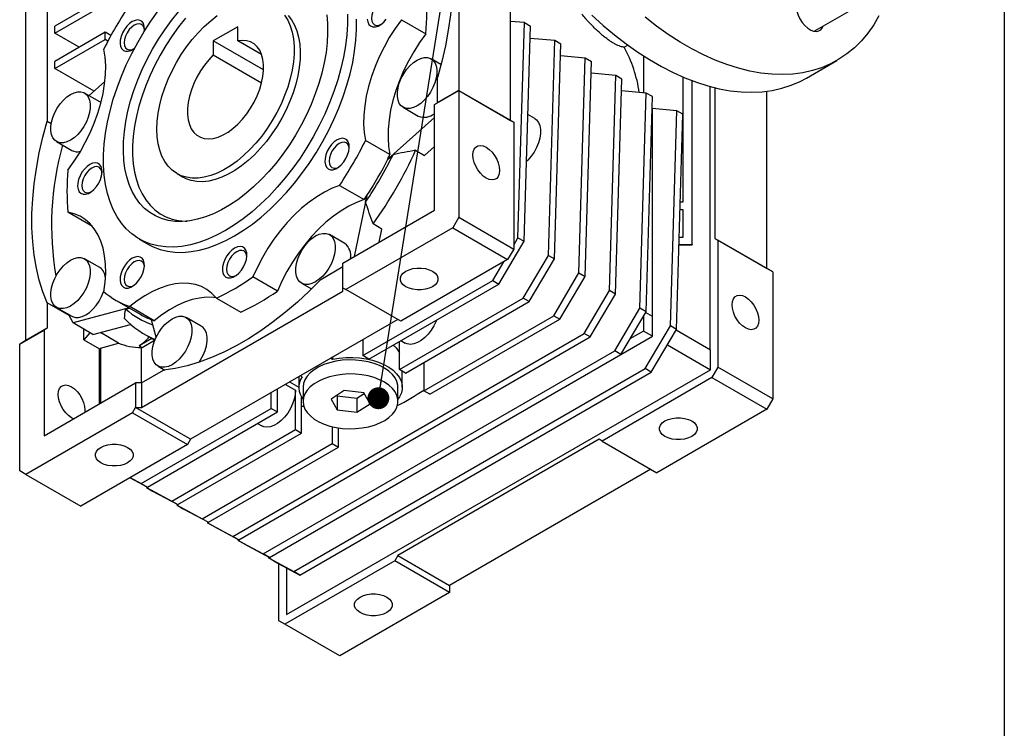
# Model space of a CAD drawing. Header units: millimetres. Extents: x 32 to 1365, y 32 to 1048.
# Tile 6 of 10: x 1137 to 1365, y 584 to 748. Entities that reach past the tile are written whole.
import ezdxf

# ---------------------------------------------------------------- set-up
doc = ezdxf.new("R2010")
doc.units = ezdxf.units.MM
doc.header["$LTSCALE"] = 5
doc.linetypes.add('SLD-Solid', pattern=[0])
doc.layers.add('TEXT', color=140, linetype='SLD-Solid', lineweight=25)
doc.styles.get("Standard").update_dxf_attribs({"font": 'VERDANA.TTF'})
doc.dimstyles.new('SLDDIMSTYLE0', dxfattribs={"dimtxt": 0.18, "dimasz": 5.08, "dimexe": 0, "dimexo": 0.0625, "dimgap": 0, "dimtad": 0, "dimtih": 1, "dimtoh": 1, "dimdec": 0, "dimrnd": 1e-09, "dimzin": 0, "dimdsep": 46, "dimtxsty": 'Standard', "dimblk1": 'DOT', "dimblk2": 'DOT', "dimsah": 1, "dimcen": 0.09, "dimadec": 0, "dimazin": 0, "dimtfac": 5.08, "dimtdec": 0, "dimtofl": 0, "dimtmove": 0, "dimatfit": 3, "dimldrblk": 'DOT', "dimfxl": 0, "dimfrac": 2, "dimtolj": 1, "dimtzin": 0, "dimarcsym": 0})

# ---------------------------------------------------------------- blocks, each defined once
blk = doc.blocks.new('_Dot')
at = {"color": 0, "linetype": 'ByBlock', "lineweight": -2}
blk.add_line((-0.5, 0), (-1, 0), dxfattribs=at)
at = {"color": 0, "linetype": 'ByBlock', "const_width": 0.5}
blk.add_lwpolyline([(-0.25, 0, 1), (0.25, 0, 1)], format="xyb", close=True, dxfattribs=at)

msp = doc.modelspace()

# ---------------------------------------------------------------- linework, layer by layer
for p, q in [((1238.747, 799.294), (1238.747, 731.685)), ((1250.768, 724.745), (1250.768, 769.528)), ((1165.562, 758.433), (1145.056, 746.596)), ((1145.056, 744.962), (1165.562, 756.8)), ((1143.288, 754.965), (1143.288, 724.579)), ((1138.338, 673.72), (1138.338, 752.107)), ((1321.146, 745.399), (1330.881, 751.019)), ((1225.434, 748.085), (1231.09, 744.819)), ((1253.95, 747.405), (1250.768, 747.689)), ((1252.468, 697.553), (1253.95, 747.405)), ((1253.95, 747.405), (1255.364, 746.588)), ((1145.056, 744.962), (1145.056, 746.596)), ((1156.723, 745.165), (1145.056, 738.43)), ((1150.713, 741.696), (1145.056, 744.962)), ((1156.723, 743.532), (1156.723, 745.165)), ((1158.066, 744.39), (1156.723, 745.165)), ((1187.482, 746.427), (1181.825, 743.162)), ((1187.482, 743.196), (1187.482, 746.427)), ((1253.883, 696.737), (1255.364, 746.588)), ((1145.056, 736.797), (1156.723, 743.532)), ((1157.4, 743.142), (1156.723, 743.532)), ((1181.825, 743.162), (1181.825, 739.93)), ((1193.479, 736.434), (1181.825, 743.162)), ((1193.027, 739.995), (1187.482, 743.196)), ((1255.283, 743.836), (1261.021, 743.323)), ((1259.54, 693.471), (1261.021, 743.323)), ((1260.954, 692.655), (1262.435, 742.506)), ((1261.021, 743.323), (1262.435, 742.506)), ((1277.119, 741.759), (1277.916, 742.219)), ((1181.825, 739.93), (1193.028, 733.463)), ((1145.056, 736.797), (1145.056, 738.43)), ((1234.62, 737.723), (1232.323, 739.049)), ((1262.354, 739.754), (1268.092, 739.241)), ((1266.611, 689.389), (1268.092, 739.241)), ((1268.025, 688.572), (1269.506, 738.424)), ((1268.092, 739.241), (1269.506, 738.424)), ((1281.563, 739.719), (1281.563, 731.137)), ((1319.353, 734.55), (1326.424, 738.632)), ((1154.177, 731.531), (1145.056, 736.797)), ((1275.163, 735.159), (1269.425, 735.672)), ((1153.01, 730.496), (1156.696, 733.765)), ((1233.798, 728.827), (1233.798, 734.716)), ((1273.682, 685.307), (1275.163, 735.159)), ((1275.096, 684.49), (1276.578, 734.342)), ((1276.578, 734.342), (1275.163, 735.159)), ((1290.72, 734.816), (1290.72, 705.765)), ((1292.841, 695.967), (1292.841, 733.963)), ((1292.876, 695.946), (1292.876, 733.95)), ((1155.505, 729.056), (1151.969, 731.097)), ((1233.09, 728.419), (1238.747, 731.684)), ((1238.747, 731.685), (1233.798, 728.827)), ((1238.747, 731.685), (1238.747, 731.684)), ((1238.747, 731.685), (1250.768, 724.745)), ((1238.747, 731.684), (1238.747, 702.289)), ((1238.747, 731.684), (1251.475, 724.337)), ((1282.234, 731.077), (1276.496, 731.59)), ((1280.753, 681.225), (1282.234, 731.077)), ((1283.649, 730.26), (1282.234, 731.077)), ((1297.048, 671.544), (1297.048, 732.599)), ((1298.144, 732.318), (1298.144, 697.395)), ((1310.165, 690.456), (1310.165, 731.501)), ((1155.78, 728.867), (1155.505, 729.056)), ((1233.09, 728.419), (1233.798, 728.827)), ((1233.09, 703.923), (1233.09, 728.419)), ((1282.167, 680.408), (1283.649, 730.26)), ((1225.823, 727.791), (1229.359, 725.75)), ((1256.364, 725.17), (1254.755, 726.099)), ((1283.613, 727.504), (1283.613, 679.301)), ((1289.305, 726.995), (1283.613, 727.504)), ((1287.824, 677.143), (1289.305, 726.995)), ((1289.238, 676.326), (1290.72, 726.178)), ((1290.72, 726.178), (1289.305, 726.995)), ((1143.288, 724.579), (1144.234, 724.034)), ((1233.09, 725.406), (1222.258, 715.8)), ((1250.768, 724.745), (1251.475, 724.337)), ((1251.475, 724.337), (1251.475, 694.941)), ((1145.47, 719.838), (1149.005, 717.797)), ((1222.768, 716.815), (1217.112, 720.08)), ((1228.737, 717.819), (1230.788, 716.635)), ((1230.788, 716.635), (1233.09, 718.677)), ((1222.258, 715.8), (1222.329, 715.759)), ((1222.329, 715.759), (1223.496, 716.795)), ((1173.405, 712.407), (1174.819, 711.59)), ((1211.11, 709.685), (1216.767, 706.419)), ((1217.39, 707.369), (1214.487, 693.183)), ((1217.148, 705.799), (1217.461, 707.328)), ((1217.461, 707.328), (1217.39, 707.369)), ((1290.72, 705.765), (1290.113, 705.765)), ((1153.773, 700.185), (1148.116, 703.451)), ((1211.877, 691.676), (1233.09, 703.923)), ((1290.064, 704.132), (1290.72, 704.132)), ((1290.064, 704.112), (1290.72, 704.112)), ((1290.72, 704.132), (1290.72, 697.6)), ((1238.747, 702.289), (1237.333, 699.839)), ((1238.747, 702.289), (1251.475, 694.941)), ((1237.333, 699.839), (1212.584, 685.552)), ((1220.932, 699.564), (1218.881, 700.748)), ((1220.315, 696.547), (1220.932, 699.564)), ((1237.333, 699.839), (1250.061, 692.492)), ((1164.655, 697.251), (1166.777, 696.026)), ((1212.323, 696.244), (1208.788, 698.285)), ((1248.028, 686.829), (1253.883, 696.737)), ((1251.475, 695.872), (1252.468, 697.553)), ((1252.468, 697.553), (1253.883, 696.737)), ((1290.72, 697.6), (1289.87, 697.6)), ((1298.144, 697.395), (1298.851, 696.987)), ((1298.144, 697.395), (1310.165, 690.456)), ((1298.851, 696.987), (1298.851, 667.592)), ((1311.579, 689.639), (1298.851, 696.987)), ((1251.475, 694.941), (1250.061, 692.492)), ((1289.821, 695.946), (1292.876, 695.946)), ((1289.822, 695.967), (1292.841, 695.967)), ((1292.841, 695.967), (1292.876, 695.946)), ((1155.505, 690.621), (1151.969, 692.662)), ((1250.061, 692.492), (1225.312, 678.205)), ((1246.614, 687.645), (1249.176, 691.981)), ((1253.685, 683.563), (1259.54, 693.471)), ((1255.099, 682.747), (1260.954, 692.655)), ((1259.54, 693.471), (1260.954, 692.655)), ((1206.777, 687.916), (1211.877, 690.86)), ((1211.877, 685.961), (1211.877, 691.676)), ((1311.579, 689.639), (1310.165, 690.456)), ((1311.579, 689.639), (1311.579, 660.244)), ((1196.676, 685.211), (1191.019, 688.477)), ((1216.473, 670.245), (1246.614, 687.645)), ((1246.614, 687.645), (1248.028, 686.829)), ((1260.756, 679.481), (1266.611, 689.389)), ((1262.171, 678.665), (1268.025, 688.572)), ((1266.611, 689.389), (1268.025, 688.572)), ((1165.208, 658.203), (1211.877, 685.144)), ((1202.288, 687.027), (1204.586, 685.701)), ((1211.877, 685.961), (1212.584, 685.552)), ((1211.877, 685.144), (1211.877, 685.961)), ((1225.312, 678.205), (1212.584, 685.552)), ((1217.888, 669.429), (1248.028, 686.829)), ((1267.827, 675.399), (1273.682, 685.307)), ((1275.096, 684.49), (1273.682, 685.307)), ((1159.277, 683.036), (1165.005, 679.729)), ((1182.531, 683.577), (1188.188, 680.311)), ((1224.984, 666.994), (1253.685, 683.563)), ((1226.398, 666.177), (1255.099, 682.747)), ((1255.099, 682.747), (1253.685, 683.563)), ((1269.242, 674.582), (1275.096, 684.49)), ((1143.288, 682.466), (1143.288, 676.577)), ((1148.371, 679.532), (1143.288, 682.466)), ((1145.47, 681.404), (1149.005, 679.363)), ((1162.31, 681.285), (1149.289, 677.797)), ((1161.509, 681.01), (1162.381, 681.244)), ((1168.097, 678.323), (1162.44, 681.589)), ((1274.898, 671.317), (1280.753, 681.225)), ((1282.167, 680.408), (1280.753, 681.225)), ((1149.289, 677.797), (1148.239, 679.805)), ((1168.565, 674.478), (1167.474, 678.553)), ((1179.04, 677.03), (1175.504, 679.071)), ((1224.605, 678.613), (1176.522, 650.855)), ((1230.616, 662.081), (1260.756, 679.481)), ((1232.03, 661.265), (1262.171, 678.665)), ((1260.756, 679.481), (1262.171, 678.665)), ((1276.313, 670.5), (1282.167, 680.408)), ((1281.598, 679.446), (1281.598, 675.92)), ((1283.649, 679.281), (1282.047, 680.206)), ((1283.649, 674.736), (1283.649, 679.281)), ((1136.924, 672.903), (1142.581, 676.169)), ((1143.288, 676.577), (1138.338, 673.72)), ((1143.288, 676.577), (1142.581, 676.169)), ((1142.581, 676.169), (1142.581, 651.672)), ((1153.886, 675.143), (1149.289, 677.797)), ((1151.773, 673.924), (1151.773, 676.363)), ((1153.886, 675.143), (1162.63, 677.486)), ((1281.598, 675.92), (1278.437, 674.096)), ((1283.649, 674.736), (1281.598, 675.92)), ((1281.969, 667.235), (1287.824, 677.143)), ((1283.384, 666.418), (1289.238, 676.326)), ((1289.238, 676.326), (1287.824, 677.143)), ((1297.084, 671.524), (1289.118, 676.123)), ((1138.338, 673.72), (1136.924, 672.903)), ((1153.207, 675.535), (1151.773, 673.924)), ((1151.773, 673.924), (1155.45, 671.801)), ((1159.872, 673.159), (1155.626, 675.61)), ((1167.543, 674.223), (1164.629, 672.541)), ((1165.301, 672.153), (1168.215, 673.835)), ((1165.73, 675.269), (1168.275, 673.8)), ((1186.333, 628.353), (1267.827, 675.399)), ((1187.747, 627.537), (1269.242, 674.582)), ((1216.473, 673.919), (1216.473, 670.245)), ((1225.33, 673.725), (1226.33, 673.148)), ((1269.242, 674.582), (1267.827, 675.399)), ((1276.314, 670.502), (1283.649, 674.736)), ((1136.924, 643.508), (1136.924, 672.903)), ((1155.45, 671.801), (1155.627, 672)), ((1155.45, 659.102), (1155.45, 671.801)), ((1155.627, 672), (1159.872, 673.159)), ((1155.627, 672), (1155.627, 659.204)), ((1164.629, 672.541), (1165.301, 672.153)), ((1165.173, 663.919), (1165.173, 672.081)), ((1193.404, 624.271), (1274.898, 671.317)), ((1224.984, 666.994), (1224.984, 673.525)), ((1276.313, 670.5), (1274.898, 671.317)), ((1287.116, 672.735), (1297.084, 666.979)), ((1297.084, 666.979), (1297.084, 671.524)), ((1194.818, 623.455), (1276.313, 670.5)), ((1209.05, 669.633), (1209.467, 669.392)), ((1209.467, 669.874), (1209.467, 669.392)), ((1217.888, 669.429), (1216.473, 670.245)), ((1165.208, 663.919), (1170.308, 666.863)), ((1169.005, 667.813), (1170.593, 666.896)), ((1198.796, 610.239), (1297.084, 666.979)), ((1200.475, 620.189), (1281.969, 667.235)), ((1226.398, 666.177), (1224.984, 666.994)), ((1230.616, 668.612), (1230.616, 662.081)), ((1283.384, 666.418), (1281.969, 667.235)), ((1298.851, 667.592), (1297.437, 665.142)), ((1311.579, 660.244), (1298.851, 667.592)), ((1201.645, 665.358), (1201.645, 662.898)), ((1201.889, 619.373), (1283.384, 666.418)), ((1202.396, 665.31), (1201.979, 665.551)), ((1225.645, 662.898), (1225.645, 666.612)), ((1297.437, 665.142), (1271.981, 650.447)), ((1297.437, 665.142), (1310.165, 657.794)), ((1142.581, 651.672), (1163.794, 663.919)), ((1163.794, 663.919), (1163.794, 658.203)), ((1165.208, 663.919), (1163.794, 663.919)), ((1165.208, 663.919), (1165.208, 658.203)), ((1196.674, 657.183), (1196.674, 662.489)), ((1198.547, 663.57), (1200.892, 662.216)), ((1199.521, 664.132), (1201.645, 662.906)), ((1200.892, 653.086), (1200.892, 662.216)), ((1202.645, 662.898), (1202.645, 659.632)), ((1212.206, 662.165), (1209.125, 660.179)), ((1216.726, 661.618), (1212.206, 662.165)), ((1224.645, 659.632), (1224.645, 662.898)), ((1195.26, 657.999), (1195.26, 661.672)), ((1202.307, 652.27), (1202.307, 660.63)), ((1209.125, 660.179), (1210.564, 657.645)), ((1210.483, 661.055), (1210.564, 660.912)), ((1210.564, 660.912), (1215.084, 660.364)), ((1210.564, 660.912), (1210.564, 657.645)), ((1215.084, 660.364), (1216.807, 661.475)), ((1215.084, 660.364), (1215.084, 657.098)), ((1218.166, 659.085), (1216.726, 661.618)), ((1232.03, 661.265), (1230.616, 662.081)), ((1311.579, 660.244), (1310.165, 657.794)), ((1163.087, 656.978), (1163.794, 658.203)), ((1176.522, 650.855), (1163.794, 658.203)), ((1163.794, 658.203), (1165.208, 658.203)), ((1165.12, 640.599), (1195.26, 657.999)), ((1195.26, 657.999), (1196.674, 657.183)), ((1202.307, 658.543), (1202.803, 658.56)), ((1210.564, 657.645), (1215.084, 657.098)), ((1215.084, 657.098), (1218.166, 659.085)), ((1310.165, 657.794), (1284.709, 643.099)), ((1163.087, 656.978), (1138.338, 642.691)), ((1163.087, 656.978), (1175.815, 649.63)), ((1166.534, 639.783), (1196.674, 657.183)), ((1172.191, 636.517), (1200.892, 653.086)), ((1192.046, 654.511), (1193.046, 653.934)), ((1200.892, 653.086), (1202.307, 652.27)), ((1209.402, 653.773), (1209.402, 649.835)), ((1210.817, 649.019), (1210.817, 653.495)), ((1173.605, 635.701), (1202.307, 652.27)), ((1176.522, 650.855), (1175.815, 649.63)), ((1271.274, 650.855), (1224.605, 623.914)), ((1271.981, 650.447), (1271.274, 650.855)), ((1175.815, 649.63), (1151.066, 635.343)), ((1179.262, 632.435), (1209.402, 649.835)), ((1180.676, 631.619), (1210.817, 649.019)), ((1209.402, 649.835), (1210.817, 649.019)), ((1271.981, 650.447), (1284.709, 643.099)), ((1283.295, 643.916), (1236.626, 616.974)), ((1138.338, 642.691), (1136.924, 643.508)), ((1138.338, 642.691), (1151.066, 635.343)), ((1162.508, 641.948), (1166.534, 639.783)), ((1162.558, 641.977), (1165.12, 640.599)), ((1165.12, 640.599), (1166.534, 639.783)), ((1166.329, 639.893), (1166.336, 639.666)), ((1166.336, 639.666), (1172.191, 636.517)), ((1166.336, 639.666), (1167.751, 638.849)), ((1167.751, 638.849), (1173.605, 635.701)), ((1172.191, 636.517), (1173.605, 635.701)), ((1173.4, 635.811), (1173.407, 635.584)), ((1173.407, 635.584), (1179.262, 632.435)), ((1173.407, 635.584), (1174.822, 634.767)), ((1174.822, 634.767), (1180.676, 631.619)), ((1179.262, 632.435), (1180.676, 631.619)), ((1180.472, 631.729), (1180.478, 631.502)), ((1180.478, 631.502), (1186.333, 628.353)), ((1181.893, 630.685), (1180.478, 631.502)), ((1181.893, 630.685), (1187.747, 627.537)), ((1187.747, 627.537), (1186.333, 628.353)), ((1187.543, 627.647), (1187.55, 627.42)), ((1187.55, 627.42), (1193.404, 624.271)), ((1188.964, 626.603), (1187.55, 627.42)), ((1188.964, 626.603), (1194.818, 623.455)), ((1194.818, 623.455), (1193.404, 624.271)), ((1194.614, 623.565), (1194.621, 623.338)), ((1194.621, 623.338), (1200.475, 620.189)), ((1196.035, 622.521), (1194.621, 623.338)), ((1224.605, 623.914), (1223.898, 622.689)), ((1224.605, 623.914), (1236.626, 616.974)), ((1196.035, 622.521), (1201.889, 619.373)), ((1197.028, 608.81), (1197.028, 621.987)), ((1223.898, 622.689), (1198.442, 607.994)), ((1236.626, 615.341), (1223.898, 622.689)), ((1198.796, 621.036), (1198.796, 610.239)), ((1201.889, 619.373), (1200.475, 620.189)), ((1236.626, 616.974), (1236.626, 615.341)), ((1236.626, 615.341), (1211.17, 600.646)), ((1198.442, 607.994), (1197.028, 608.81)), ((1211.17, 600.646), (1198.442, 607.994))]:
    msp.add_line(p, q)
at = {"flags": 128}
for points in [[(1233.798, 776.83), (1234.793, 774.29), (1235.628, 771.595), (1236.299, 768.755), (1236.805, 765.779), (1237.143, 762.678), (1237.312, 759.462), (1237.312, 756.142), (1237.143, 752.73), (1236.805, 749.239), (1236.299, 745.679), (1235.628, 742.064), (1234.793, 738.405), (1233.798, 734.716)], [(1319.208, 753.518), (1318.999, 753.552), (1318.391, 753.531), (1317.867, 753.319), (1317.45, 752.927), (1317.161, 752.373), (1317.013, 751.682), (1317.013, 750.887), (1317.161, 750.026), (1317.45, 749.138), (1317.867, 748.265), (1318.391, 747.448), (1318.999, 746.725), (1319.662, 746.13), (1320.349, 745.69), (1321.028, 745.427), (1321.667, 745.352), (1322.237, 745.469), (1322.71, 745.773), (1323.065, 746.249), (1323.207, 746.589)], [(1220.841, 752.496), (1220.233, 752.052), (1219.666, 751.454), (1219.179, 750.742), (1218.806, 749.964), (1218.571, 749.174), (1218.491, 748.425), (1218.571, 747.769), (1218.806, 747.25), (1219.179, 746.904), (1219.666, 746.753), (1220.233, 746.809), (1220.613, 746.949)], [(1212.919, 749.403), (1212.919, 747.017), (1212.768, 744.551), (1212.467, 742.017), (1212.018, 739.429), (1211.423, 736.801), (1210.685, 734.146), (1209.808, 731.48), (1208.797, 728.816), (1207.657, 726.168), (1206.394, 723.551), (1205.016, 720.978), (1203.528, 718.464), (1201.94, 716.021), (1200.26, 713.663), (1198.496, 711.402), (1196.659, 709.25), (1194.758, 707.219), (1192.802, 705.32), (1190.804, 703.563), (1188.772, 701.957), (1186.718, 700.51), (1184.654, 699.231), (1182.589, 698.127), (1180.535, 697.202), (1178.504, 696.463), (1176.505, 695.912), (1174.55, 695.554), (1172.648, 695.389), (1170.811, 695.419), (1169.047, 695.644), (1167.367, 696.062), (1165.779, 696.671), (1164.292, 697.469), (1162.913, 698.45), (1161.65, 699.609), (1160.51, 700.941), (1159.499, 702.437), (1158.622, 704.091), (1157.884, 705.894), (1157.289, 707.835), (1156.84, 709.904), (1156.539, 712.091), (1156.388, 714.383), (1156.388, 716.769), (1156.539, 719.235), (1156.84, 721.769), (1157.289, 724.357), (1157.884, 726.985), (1158.622, 729.64), (1159.499, 732.306), (1160.51, 734.97), (1161.65, 737.618), (1162.913, 740.235), (1164.292, 742.808), (1165.779, 745.322), (1167.367, 747.765), (1169.047, 750.123)], [(1208.113, 749.231), (1208.3, 747.174), (1208.337, 745.021), (1208.225, 742.785), (1207.963, 740.48), (1207.555, 738.121), (1207.001, 735.723), (1206.307, 733.3), (1205.475, 730.869), (1204.512, 728.443), (1203.423, 726.04), (1202.215, 723.674), (1200.897, 721.359), (1199.475, 719.112), (1197.961, 716.945), (1196.361, 714.872), (1194.688, 712.907), (1192.952, 711.063), (1191.163, 709.35), (1189.333, 707.779), (1187.473, 706.361), (1185.595, 705.104), (1183.712, 704.017), (1181.834, 703.106), (1179.975, 702.377), (1178.144, 701.834), (1176.355, 701.482), (1174.619, 701.322), (1172.946, 701.355), (1171.347, 701.581), (1169.832, 701.999), (1168.411, 702.606), (1167.092, 703.398), (1165.885, 704.37), (1164.796, 705.516), (1163.832, 706.829), (1163.001, 708.3), (1162.306, 709.921), (1161.753, 711.68), (1161.344, 713.568), (1161.083, 715.571), (1160.97, 717.677), (1161.008, 719.873), (1161.195, 722.145), (1161.53, 724.479), (1162.011, 726.86), (1162.636, 729.272), (1163.4, 731.701), (1164.298, 734.132), (1165.325, 736.548), (1166.474, 738.935), (1167.738, 741.277), (1169.109, 743.56), (1170.578, 745.769), (1172.136, 747.89), (1173.774, 749.91)], [(1198.368, 749.124), (1199.082, 747.964), (1199.662, 746.655), (1200.101, 745.207), (1200.397, 743.636), (1200.545, 741.954), (1200.545, 740.179), (1200.397, 738.327), (1200.101, 736.414), (1199.662, 734.459), (1199.082, 732.48), (1198.368, 730.496), (1197.525, 728.525), (1196.562, 726.585), (1195.489, 724.694), (1194.314, 722.871), (1193.048, 721.133), (1191.705, 719.494), (1190.295, 717.972), (1188.833, 716.579), (1187.332, 715.329), (1185.806, 714.234), (1184.269, 713.304), (1182.736, 712.548), (1181.221, 711.972), (1179.737, 711.582), (1178.3, 711.382), (1176.922, 711.373), (1175.616, 711.556), (1174.394, 711.928), (1173.269, 712.487), (1172.249, 713.228), (1171.345, 714.142), (1170.566, 715.222), (1169.918, 716.458), (1169.408, 717.838), (1169.04, 719.35), (1168.818, 720.978), (1168.744, 722.708)], [(1168.744, 722.708), (1168.818, 724.524), (1169.04, 726.409), (1169.408, 728.345), (1169.918, 730.315), (1170.566, 732.298), (1171.345, 734.279), (1172.249, 736.236), (1173.269, 738.154), (1174.394, 740.013), (1175.616, 741.796), (1176.922, 743.486), (1178.3, 745.068), (1179.737, 746.528), (1181.221, 747.85), (1182.736, 749.024)], [(1199.161, 749.072), (1199.973, 748.032), (1200.654, 746.834), (1201.199, 745.489), (1201.603, 744.009), (1201.862, 742.409), (1201.973, 740.702), (1201.936, 738.906), (1201.751, 737.037), (1201.419, 735.112), (1200.944, 733.149), (1200.33, 731.168), (1199.583, 729.185), (1198.71, 727.22), (1197.718, 725.29), (1196.618, 723.415), (1195.419, 721.612), (1194.134, 719.897), (1192.772, 718.286), (1191.348, 716.794), (1189.875, 715.436), (1188.367, 714.224), (1186.837, 713.17), (1185.299, 712.282), (1183.769, 711.57), (1182.26, 711.04), (1180.787, 710.697), (1179.363, 710.545), (1178.002, 710.584), (1176.716, 710.815), (1175.518, 711.234), (1174.819, 711.59)], [(1269.58, 749.151), (1272.205, 746.779), (1274.867, 744.553), (1277.557, 742.482), (1280.268, 740.57), (1282.992, 738.824), (1285.72, 737.249), (1288.443, 735.851), (1291.154, 734.632), (1293.845, 733.597), (1296.507, 732.75), (1299.131, 732.091), (1301.711, 731.625), (1304.239, 731.351), (1306.705, 731.271), (1309.104, 731.386), (1311.428, 731.694), (1313.67, 732.194), (1315.822, 732.887), (1317.879, 733.768), (1319.353, 734.55)], [(1336.19, 749.02), (1334.959, 746.921), (1333.595, 744.98), (1332.103, 743.204), (1330.487, 741.599), (1328.753, 740.168), (1326.906, 738.917), (1324.951, 737.85), (1322.893, 736.969), (1320.741, 736.277), (1318.499, 735.776), (1316.176, 735.468), (1313.777, 735.353), (1311.31, 735.433), (1308.782, 735.707), (1306.203, 736.173), (1303.578, 736.832), (1300.916, 737.679), (1298.225, 738.714), (1295.514, 739.933), (1292.791, 741.332), (1290.063, 742.906), (1287.339, 744.652), (1284.628, 746.564), (1281.938, 748.635)], [(1163.025, 747.65), (1162.373, 747.185), (1161.756, 746.569), (1161.207, 745.836), (1160.756, 745.024), (1160.428, 744.178), (1160.24, 743.343), (1160.201, 742.563), (1160.315, 741.882), (1160.575, 741.336), (1160.968, 740.954), (1161.471, 740.757), (1162.058, 740.756), (1162.697, 740.95), (1163.353, 741.329), (1163.569, 741.493)], [(1163.503, 746.821), (1162.895, 746.377), (1162.328, 745.779), (1161.842, 745.067), (1161.468, 744.289), (1161.233, 743.499), (1161.153, 742.751), (1161.233, 742.094), (1161.468, 741.575), (1161.842, 741.229), (1162.328, 741.079), (1162.895, 741.135), (1163.276, 741.275)], [(1165.801, 745.357), (1165.849, 745.824), (1165.81, 746.559), (1165.622, 747.176), (1165.294, 747.644), (1164.843, 747.935), (1164.294, 748.035), (1163.677, 747.938), (1163.025, 747.65)], [(1175.388, 748.409), (1173.785, 746.415), (1172.262, 744.322), (1170.829, 742.143), (1169.494, 739.892), (1168.267, 737.584), (1167.155, 735.233), (1166.166, 732.856), (1165.306, 730.467), (1164.58, 728.082), (1163.994, 725.717), (1163.551, 723.386), (1163.254, 721.105), (1163.106, 718.889), (1163.106, 716.752), (1163.254, 714.708), (1163.551, 712.77), (1163.994, 710.951), (1164.58, 709.262), (1165.306, 707.714), (1166.166, 706.319), (1167.155, 705.083), (1168.267, 704.017), (1169.494, 703.125), (1170.829, 702.416), (1172.262, 701.891), (1173.785, 701.557), (1175.388, 701.413), (1175.777, 701.408)], [(1165.842, 745.721), (1165.773, 746.12), (1165.539, 746.639), (1165.165, 746.986), (1164.678, 747.136), (1164.112, 747.08), (1163.503, 746.821)], [(1166.777, 696.026), (1167.9, 695.447), (1169.488, 694.837), (1171.169, 694.419), (1172.932, 694.195), (1174.77, 694.164), (1176.671, 694.329), (1178.626, 694.687), (1180.625, 695.238), (1182.657, 695.977), (1184.71, 696.902), (1186.775, 698.007), (1188.84, 699.286), (1190.893, 700.732), (1192.925, 702.338), (1194.924, 704.096), (1196.879, 705.995), (1198.78, 708.026), (1200.618, 710.177), (1202.381, 712.438), (1204.062, 714.796), (1205.65, 717.239), (1207.137, 719.753), (1208.516, 722.326), (1209.778, 724.943), (1210.918, 727.591), (1211.929, 730.255), (1212.806, 732.922), (1213.544, 735.576), (1214.14, 738.204), (1214.589, 740.792), (1214.89, 743.326), (1215.04, 745.793), (1215.04, 748.179)], [(1225.434, 748.085), (1223.984, 746.057), (1222.638, 743.937), (1221.405, 741.744), (1220.297, 739.497), (1219.323, 737.216), (1218.492, 734.919), (1217.811, 732.628), (1217.286, 730.362), (1216.922, 728.141), (1216.721, 725.984), (1216.686, 723.909), (1216.817, 721.936), (1217.112, 720.08)], [(1217.539, 748.238), (1217.653, 747.557), (1217.913, 747.011), (1218.305, 746.629), (1218.808, 746.432), (1219.395, 746.43), (1220.034, 746.624), (1220.691, 747.004), (1221.33, 747.547), (1221.917, 748.226)], [(1231.09, 744.819), (1229.641, 742.791), (1228.294, 740.671), (1227.062, 738.478), (1225.953, 736.231), (1224.98, 733.95), (1224.149, 731.654), (1223.468, 729.363), (1222.943, 727.097), (1222.579, 724.875), (1222.378, 722.718), (1222.343, 720.644), (1222.473, 718.67), (1222.768, 716.815)], [(1181.825, 739.93), (1180.756, 738.804), (1179.753, 737.558), (1178.834, 736.216), (1178.015, 734.8), (1177.31, 733.334), (1176.731, 731.843), (1176.287, 730.354), (1175.986, 728.89), (1175.834, 727.478), (1175.833, 726.142), (1175.983, 724.904), (1176.282, 723.786), (1176.724, 722.806), (1177.302, 721.983), (1178.006, 721.329), (1178.823, 720.856), (1179.741, 720.572), (1180.742, 720.482), (1181.811, 720.587), (1182.928, 720.887), (1184.075, 721.374), (1185.232, 722.042), (1186.379, 722.879), (1187.496, 723.87), (1188.565, 724.998), (1189.567, 726.244), (1190.484, 727.588), (1191.302, 729.005), (1192.005, 730.471), (1192.583, 731.962), (1193.025, 733.451), (1193.324, 734.914), (1193.474, 736.326), (1193.473, 737.661), (1193.321, 738.897), (1193.02, 740.014), (1192.577, 740.991), (1191.997, 741.813), (1191.292, 742.464), (1190.473, 742.935), (1189.554, 743.216), (1188.551, 743.304), (1187.482, 743.196)], [(1148.116, 713.252), (1149.566, 715.28), (1150.912, 717.4), (1152.145, 719.593), (1153.253, 721.84), (1154.227, 724.121), (1155.058, 726.418), (1155.739, 728.709), (1156.264, 730.975), (1156.628, 733.196), (1156.829, 735.353), (1156.864, 737.427), (1156.733, 739.401), (1156.438, 741.257)], [(1229.073, 738.728), (1229.918, 739.125), (1230.733, 739.328), (1231.493, 739.329), (1232.17, 739.13), (1232.741, 738.736), (1233.187, 738.161), (1233.494, 737.425), (1233.65, 736.552), (1233.65, 735.572), (1233.494, 734.52), (1233.187, 733.429), (1232.741, 732.339), (1232.17, 731.285), (1231.493, 730.304), (1230.733, 729.429), (1229.918, 728.69), (1229.073, 728.113), (1228.229, 727.715), (1227.413, 727.512), (1226.654, 727.511), (1225.977, 727.71), (1225.405, 728.104), (1224.959, 728.679), (1224.652, 729.416), (1224.497, 730.288), (1224.497, 731.268), (1224.652, 732.32), (1224.959, 733.411), (1225.405, 734.501), (1225.977, 735.555), (1226.654, 736.536), (1227.413, 737.411), (1228.229, 738.15), (1229.073, 738.728)], [(1148.719, 730.775), (1149.564, 731.172), (1150.38, 731.375), (1151.139, 731.377), (1151.816, 731.177), (1152.387, 730.783), (1152.834, 730.208), (1153.14, 729.472), (1153.296, 728.599), (1153.296, 727.62), (1153.14, 726.567), (1152.834, 725.477), (1152.387, 724.386), (1151.816, 723.333), (1151.139, 722.352), (1150.38, 721.477), (1149.564, 720.738), (1148.719, 720.16), (1147.875, 719.763), (1147.059, 719.56), (1146.3, 719.558), (1145.623, 719.758), (1145.052, 720.152), (1144.605, 720.727), (1144.299, 721.463), (1144.143, 722.336), (1144.143, 723.315), (1144.299, 724.368), (1144.605, 725.458), (1145.052, 726.549), (1145.623, 727.602), (1146.3, 728.583), (1147.059, 729.458), (1147.875, 730.197), (1148.719, 730.775)], [(1143.288, 682.466), (1142.293, 685.006), (1141.458, 687.7), (1140.786, 690.541), (1140.281, 693.517), (1139.943, 696.618), (1139.774, 699.834), (1139.774, 703.154), (1139.943, 706.565), (1140.281, 710.057), (1140.786, 713.617), (1141.458, 717.232), (1142.293, 720.891), (1143.288, 724.579)], [(1256.364, 725.17), (1256.783, 724.857), (1257.229, 724.282), (1257.535, 723.546), (1257.691, 722.673), (1257.691, 721.693), (1257.535, 720.641), (1257.229, 719.551), (1256.783, 718.46), (1256.211, 717.406), (1255.534, 716.425), (1254.775, 715.55), (1254.432, 715.217)], [(1210.525, 720.22), (1209.873, 719.755), (1209.256, 719.139), (1208.707, 718.406), (1208.256, 717.594), (1207.928, 716.748), (1207.74, 715.913), (1207.701, 715.133), (1207.815, 714.452), (1208.075, 713.906), (1208.468, 713.524), (1208.971, 713.327), (1209.558, 713.326), (1210.197, 713.52), (1210.853, 713.899), (1211.492, 714.443), (1212.079, 715.122), (1212.582, 715.9), (1212.974, 716.734), (1213.235, 717.581), (1213.349, 718.393), (1213.31, 719.129), (1213.122, 719.746), (1212.794, 720.213), (1212.343, 720.505), (1211.794, 720.605), (1211.177, 720.508), (1210.525, 720.22)], [(1211.003, 719.391), (1210.395, 718.947), (1209.828, 718.349), (1209.342, 717.637), (1208.968, 716.859), (1208.733, 716.069), (1208.653, 715.321), (1208.733, 714.664), (1208.968, 714.145), (1209.342, 713.799), (1209.828, 713.649), (1210.395, 713.705), (1210.776, 713.845)], [(1213.342, 718.291), (1213.273, 718.69), (1213.039, 719.209), (1212.665, 719.555), (1212.178, 719.706), (1211.612, 719.65), (1211.003, 719.391)], [(1245.111, 711.361), (1244.421, 711.85), (1243.764, 712.494), (1243.176, 713.261), (1242.684, 714.112), (1242.314, 715.005), (1242.085, 715.895), (1242.007, 716.738), (1242.085, 717.491), (1242.314, 718.116), (1242.684, 718.582), (1243.176, 718.866), (1243.764, 718.953), (1244.421, 718.839), (1245.111, 718.531), (1245.802, 718.042), (1246.458, 717.398), (1247.047, 716.631), (1247.538, 715.78), (1247.908, 714.887), (1248.138, 713.996), (1248.215, 713.154), (1248.138, 712.401), (1247.908, 711.776), (1247.538, 711.31), (1247.047, 711.026), (1246.458, 710.939), (1245.802, 711.052), (1245.111, 711.361)], [(1153.187, 714.545), (1152.535, 714.08), (1151.918, 713.465), (1151.369, 712.731), (1150.919, 711.919), (1150.59, 711.073), (1150.402, 710.238), (1150.364, 709.459), (1150.478, 708.778), (1150.738, 708.232), (1151.13, 707.85), (1151.633, 707.653), (1152.22, 707.651), (1152.859, 707.845), (1153.516, 708.224), (1154.155, 708.768), (1154.742, 709.447), (1155.245, 710.225), (1155.637, 711.06), (1155.897, 711.906), (1156.011, 712.719), (1155.973, 713.454), (1155.785, 714.072), (1155.456, 714.539), (1155.005, 714.83), (1154.457, 714.93), (1153.84, 714.833), (1153.187, 714.545)], [(1153.666, 713.716), (1153.058, 713.273), (1152.491, 712.674), (1152.004, 711.962), (1151.631, 711.185), (1151.396, 710.394), (1151.316, 709.646), (1151.396, 708.99), (1151.631, 708.471), (1152.004, 708.124), (1152.491, 707.974), (1153.058, 708.03), (1153.438, 708.17)], [(1156.005, 712.616), (1155.936, 713.015), (1155.701, 713.534), (1155.328, 713.881), (1154.841, 714.031), (1154.274, 713.975), (1153.666, 713.716)], [(1211.11, 709.685), (1209.355, 709.013), (1207.581, 708.139), (1205.802, 707.072), (1204.035, 705.82), (1202.293, 704.394), (1200.593, 702.806), (1198.95, 701.071), (1197.377, 699.203), (1195.888, 697.219), (1194.496, 695.136), (1193.213, 692.972), (1192.051, 690.746), (1191.019, 688.477)], [(1216.767, 706.419), (1215.012, 705.747), (1213.238, 704.874), (1211.459, 703.806), (1209.692, 702.554), (1207.95, 701.128), (1206.25, 699.54), (1204.607, 697.805), (1203.033, 695.938), (1201.545, 693.954), (1200.153, 691.871), (1198.87, 689.707), (1197.708, 687.48), (1196.676, 685.211)], [(1156.438, 685.054), (1156.733, 687.251), (1156.864, 689.375), (1156.829, 691.408), (1156.628, 693.334), (1156.264, 695.134), (1155.739, 696.794), (1155.058, 698.299), (1154.227, 699.636), (1153.253, 700.794), (1152.145, 701.761), (1150.912, 702.531), (1149.566, 703.096), (1148.116, 703.451)], [(1205.538, 697.964), (1206.383, 698.361), (1207.198, 698.564), (1207.958, 698.566), (1208.635, 698.366), (1209.206, 697.972), (1209.652, 697.397), (1209.959, 696.661), (1210.115, 695.788), (1210.115, 694.808), (1209.959, 693.756), (1209.652, 692.666), (1209.206, 691.575), (1208.635, 690.521), (1207.958, 689.54), (1207.198, 688.666), (1206.383, 687.927), (1205.538, 687.349), (1204.694, 686.951), (1203.878, 686.749), (1203.118, 686.747), (1202.442, 686.946), (1201.87, 687.34), (1201.424, 687.915), (1201.117, 688.652), (1200.961, 689.524), (1200.961, 690.504), (1201.117, 691.557), (1201.424, 692.647), (1201.87, 693.737), (1202.442, 694.791), (1203.118, 695.772), (1203.878, 696.647), (1204.694, 697.386), (1205.538, 697.964)], [(1186.775, 695.149), (1186.123, 694.684), (1185.506, 694.069), (1184.957, 693.335), (1184.506, 692.523), (1184.178, 691.677), (1183.99, 690.842), (1183.951, 690.063), (1184.065, 689.382), (1184.325, 688.836), (1184.718, 688.454), (1185.221, 688.257), (1185.808, 688.255), (1186.447, 688.449), (1187.103, 688.828), (1187.742, 689.372), (1188.329, 690.051), (1188.832, 690.829), (1189.224, 691.664), (1189.485, 692.51), (1189.599, 693.323), (1189.56, 694.058), (1189.372, 694.676), (1189.044, 695.143), (1188.593, 695.434), (1188.044, 695.534), (1187.427, 695.437), (1186.775, 695.149)], [(1187.253, 694.32), (1186.645, 693.877), (1186.078, 693.278), (1185.592, 692.566), (1185.218, 691.789), (1184.983, 690.998), (1184.903, 690.25), (1184.983, 689.594), (1185.218, 689.075), (1185.592, 688.728), (1186.078, 688.578), (1186.645, 688.634), (1187.026, 688.774)], [(1189.592, 693.22), (1189.523, 693.619), (1189.289, 694.138), (1188.915, 694.485), (1188.428, 694.635), (1187.862, 694.579), (1187.253, 694.32)], [(1148.719, 692.34), (1149.564, 692.738), (1150.38, 692.94), (1151.139, 692.942), (1151.816, 692.743), (1152.387, 692.349), (1152.834, 691.774), (1153.14, 691.037), (1153.296, 690.165), (1153.296, 689.185), (1153.14, 688.132), (1152.834, 687.042), (1152.387, 685.952), (1151.816, 684.898), (1151.139, 683.917), (1150.38, 683.042), (1149.564, 682.303), (1148.719, 681.725), (1147.875, 681.328), (1147.059, 681.125), (1146.3, 681.124), (1145.623, 681.323), (1145.052, 681.717), (1144.605, 682.292), (1144.299, 683.028), (1144.143, 683.901), (1144.143, 684.881), (1144.299, 685.933), (1144.605, 687.023), (1145.052, 688.114), (1145.623, 689.168), (1146.3, 690.149), (1147.059, 691.024), (1147.875, 691.762), (1148.719, 692.34)], [(1163.025, 692.798), (1162.373, 692.334), (1161.756, 691.718), (1161.207, 690.985), (1160.756, 690.173), (1160.428, 689.327), (1160.24, 688.491), (1160.201, 687.712), (1160.315, 687.031), (1160.575, 686.485), (1160.968, 686.103), (1161.471, 685.906), (1162.058, 685.905), (1162.697, 686.099), (1163.353, 686.478), (1163.992, 687.021), (1164.579, 687.701), (1165.082, 688.478), (1165.474, 689.313), (1165.735, 690.16), (1165.849, 690.972), (1165.81, 691.707), (1165.622, 692.325), (1165.294, 692.792), (1164.843, 693.084), (1164.294, 693.184), (1163.677, 693.087), (1163.025, 692.798)], [(1163.503, 691.97), (1162.895, 691.526), (1162.328, 690.928), (1161.842, 690.216), (1161.468, 689.438), (1161.233, 688.648), (1161.153, 687.899), (1161.233, 687.243), (1161.468, 686.724), (1161.842, 686.378), (1162.328, 686.228), (1162.895, 686.284), (1163.276, 686.424)], [(1165.842, 690.87), (1165.773, 691.269), (1165.539, 691.788), (1165.165, 692.134), (1164.678, 692.285), (1164.112, 692.228), (1163.503, 691.97)], [(1232.659, 686.209), (1231.891, 685.856), (1231.005, 685.609), (1230.046, 685.483), (1229.063, 685.483), (1228.105, 685.609), (1227.219, 685.856), (1226.451, 686.209), (1225.838, 686.653), (1225.411, 687.164), (1225.193, 687.718), (1225.193, 688.285), (1225.411, 688.839), (1225.838, 689.35), (1226.451, 689.794), (1227.219, 690.147), (1228.105, 690.394), (1229.063, 690.52), (1230.046, 690.52), (1231.005, 690.394), (1231.891, 690.147), (1232.659, 689.794), (1233.272, 689.35), (1233.699, 688.839), (1233.917, 688.285), (1233.917, 687.718), (1233.699, 687.164), (1233.272, 686.653), (1232.659, 686.209)], [(1206.777, 687.916), (1204.08, 685.21), (1201.33, 682.658), (1198.534, 680.269), (1195.705, 678.051), (1192.85, 676.013), (1189.98, 674.161), (1187.105, 672.501), (1184.236, 671.04), (1181.381, 669.782), (1178.551, 668.733), (1175.756, 667.894), (1173.005, 667.27), (1170.308, 666.863)], [(1149.005, 679.363), (1149.159, 679.282), (1149.835, 679.083), (1150.595, 679.084), (1151.41, 679.287), (1152.255, 679.684), (1153.1, 680.262), (1153.915, 681.001), (1154.675, 681.876), (1155.351, 682.857), (1155.923, 683.911), (1156.369, 685.001), (1156.492, 685.381)], [(1182.531, 683.577), (1181.499, 684.655), (1180.337, 685.539), (1179.054, 686.222), (1177.662, 686.698), (1176.173, 686.963), (1174.6, 687.014), (1172.957, 686.852), (1171.257, 686.476), (1169.515, 685.892), (1167.747, 685.103), (1165.969, 684.117), (1164.194, 682.942), (1162.44, 681.589)], [(1182.508, 683.605), (1181.83, 683.697), (1180.257, 683.749), (1178.613, 683.586), (1176.913, 683.211), (1175.172, 682.626), (1173.404, 681.837), (1171.626, 680.851), (1169.851, 679.676), (1168.097, 678.323)], [(1305.215, 676.664), (1304.525, 677.153), (1303.868, 677.796), (1303.28, 678.563), (1302.788, 679.415), (1302.419, 680.308), (1302.189, 681.198), (1302.111, 682.041), (1302.189, 682.793), (1302.419, 683.418), (1302.788, 683.885), (1303.28, 684.168), (1303.868, 684.256), (1304.525, 684.142), (1305.215, 683.833), (1305.906, 683.345), (1306.562, 682.701), (1307.151, 681.934), (1307.642, 681.082), (1308.012, 680.189), (1308.242, 679.299), (1308.32, 678.457), (1308.242, 677.704), (1308.012, 677.079), (1307.642, 676.613), (1307.151, 676.329), (1306.562, 676.241), (1305.906, 676.355), (1305.215, 676.664)], [(1172.255, 678.749), (1173.099, 679.147), (1173.915, 679.35), (1174.674, 679.351), (1175.351, 679.152), (1175.922, 678.758), (1176.369, 678.183), (1176.675, 677.446), (1176.831, 676.574), (1176.831, 675.594), (1176.675, 674.542), (1176.369, 673.451), (1175.922, 672.361), (1175.351, 671.307), (1174.674, 670.326), (1173.915, 669.451), (1173.099, 668.712), (1172.255, 668.134), (1171.41, 667.737), (1170.594, 667.534), (1169.835, 667.533), (1169.158, 667.732), (1168.587, 668.126), (1168.14, 668.701), (1167.834, 669.437), (1167.678, 670.31), (1167.678, 671.29), (1167.834, 672.342), (1168.14, 673.433), (1168.587, 674.523), (1169.158, 675.577), (1169.835, 676.558), (1170.594, 677.433), (1171.41, 678.172), (1172.255, 678.749)], [(1233.587, 678.492), (1233.487, 678.239), (1232.976, 677.162), (1232.35, 676.141), (1231.628, 675.209), (1230.838, 674.398), (1230.004, 673.737), (1229.156, 673.248), (1228.322, 672.946), (1227.531, 672.843), (1226.81, 672.943), (1226.33, 673.148)], [(1178.534, 668.727), (1178.886, 669.266), (1179.458, 670.32), (1179.904, 671.41), (1180.211, 672.501), (1180.367, 673.553), (1180.367, 674.533), (1180.211, 675.405), (1179.904, 676.142), (1179.458, 676.717), (1179.04, 677.03)], [(1224.645, 662.898), (1224.616, 663.358), (1224.398, 664.235), (1223.971, 665.086), (1223.343, 665.895), (1222.526, 666.645), (1221.537, 667.322), (1220.393, 667.913), (1219.119, 668.406), (1217.738, 668.792), (1216.277, 669.064), (1214.765, 669.215), (1213.231, 669.244), (1211.705, 669.149), (1210.217, 668.932), (1208.796, 668.598), (1207.469, 668.153), (1206.262, 667.605), (1205.199, 666.966), (1204.301, 666.248), (1203.584, 665.465), (1203.063, 664.632), (1202.748, 663.764), (1202.645, 662.898)], [(1209.467, 669.392), (1210.987, 669.653), (1212.554, 669.797), (1214.14, 669.82), (1215.717, 669.721), (1217.258, 669.504), (1218.735, 669.171), (1220.124, 668.729), (1221.4, 668.185), (1222.54, 667.548), (1223.525, 666.83), (1224.337, 666.043), (1224.962, 665.202), (1225.39, 664.32), (1225.612, 663.413), (1225.625, 662.498), (1225.429, 661.589), (1225.027, 660.703), (1224.645, 660.129)], [(1224.411, 658.329), (1224.62, 659.206), (1224.616, 660.092), (1224.398, 660.969), (1223.971, 661.82), (1223.343, 662.628), (1222.526, 663.379), (1221.537, 664.056), (1220.393, 664.647), (1219.119, 665.14), (1217.738, 665.526), (1216.277, 665.798), (1214.765, 665.949), (1213.231, 665.978), (1211.705, 665.882), (1210.217, 665.666), (1208.796, 665.332), (1207.469, 664.887), (1206.262, 664.339), (1205.199, 663.7), (1204.301, 662.982), (1203.584, 662.199), (1203.063, 661.365), (1202.748, 660.498), (1202.645, 659.614), (1202.756, 658.731), (1203.08, 657.865), (1203.608, 657.033), (1204.333, 656.252), (1205.238, 655.537), (1206.307, 654.901), (1207.519, 654.358), (1208.85, 653.917), (1210.275, 653.587), (1211.765, 653.375), (1213.291, 653.285), (1214.825, 653.318), (1216.336, 653.475), (1217.794, 653.751), (1219.171, 654.141), (1220.441, 654.639), (1221.579, 655.233), (1222.562, 655.913), (1223.372, 656.666), (1223.992, 657.476), (1224.411, 658.329)], [(1149.413, 655.616), (1148.945, 655.846), (1148.254, 656.334), (1147.598, 656.978), (1147.009, 657.745), (1146.518, 658.596), (1146.148, 659.489), (1145.918, 660.38), (1145.841, 661.222), (1145.918, 661.975), (1146.148, 662.6), (1146.518, 663.066), (1147.009, 663.35), (1147.598, 663.437), (1148.254, 663.324), (1148.945, 663.015), (1149.636, 662.526), (1150.292, 661.882), (1150.88, 661.115), (1151.372, 660.264), (1151.742, 659.371), (1151.971, 658.481), (1152.049, 657.638), (1152.013, 657.118)], [(1200.892, 662.216), (1200.814, 661.196), (1200.582, 660.12), (1200.204, 659.025), (1199.693, 657.948), (1199.066, 656.927), (1198.345, 655.995), (1197.554, 655.184), (1196.72, 654.523), (1195.872, 654.033), (1195.038, 653.732), (1194.247, 653.629), (1193.526, 653.729), (1193.046, 653.934)], [(1292.763, 651.512), (1291.995, 651.158), (1291.109, 650.912), (1290.151, 650.786), (1289.167, 650.786), (1288.209, 650.912), (1287.323, 651.158), (1286.555, 651.512), (1285.942, 651.956), (1285.515, 652.467), (1285.297, 653.02), (1285.297, 653.588), (1285.515, 654.141), (1285.942, 654.652), (1286.555, 655.096), (1287.323, 655.45), (1288.209, 655.696), (1289.167, 655.823), (1290.151, 655.823), (1291.109, 655.696), (1291.995, 655.45), (1292.763, 655.096), (1293.376, 654.652), (1293.803, 654.141), (1294.021, 653.588), (1294.021, 653.02), (1293.803, 652.467), (1293.376, 651.956), (1292.763, 651.512)], [(1161.948, 645.389), (1161.18, 645.035), (1160.294, 644.789), (1159.336, 644.663), (1158.353, 644.663), (1157.394, 644.789), (1156.509, 645.035), (1155.74, 645.389), (1155.127, 645.833), (1154.701, 646.344), (1154.482, 646.897), (1154.482, 647.465), (1154.701, 648.018), (1155.127, 648.529), (1155.74, 648.973), (1156.509, 649.327), (1157.394, 649.573), (1158.353, 649.699), (1159.336, 649.699), (1160.294, 649.573), (1161.18, 649.327), (1161.948, 648.973), (1162.561, 648.529), (1162.988, 648.018), (1163.207, 647.465), (1163.207, 646.897), (1162.988, 646.344), (1162.561, 645.833), (1161.948, 645.389)], [(1222.053, 610.692), (1221.284, 610.338), (1220.398, 610.092), (1219.44, 609.965), (1218.457, 609.965), (1217.498, 610.092), (1216.613, 610.338), (1215.844, 610.692), (1215.231, 611.135), (1214.805, 611.647), (1214.586, 612.2), (1214.586, 612.768), (1214.805, 613.321), (1215.231, 613.832), (1215.844, 614.276), (1216.613, 614.63), (1217.498, 614.876), (1218.457, 615.002), (1219.44, 615.002), (1220.398, 614.876), (1221.284, 614.63), (1222.053, 614.276), (1222.665, 613.832), (1223.092, 613.321), (1223.311, 612.768), (1223.311, 612.2), (1223.092, 611.647), (1222.665, 611.135), (1222.053, 610.692)]]:
    msp.add_lwpolyline(points, dxfattribs=at)
for centre, radius, start, end in [((1179.54, 749.72), 51.783, 354.56958, 5.43042), ((1241.579, 699.031), 95.036, 146.37932, 153.62068), ((1248.234, 726.343), 32.742, 8.56913, 28.08873), ((1230.726, 729.023), 3.547, 247.33368, 311.80822), ((1131.971, 762.306), 95.036, 326.37932, 333.62068), ((1213.552, 700.459), 69.237, 164.4341, 189.81369), ((1150.25, 720.134), 2.648, 241.95486, 287.21921), ((1136.97, 759.42), 100.757, 324.38655, 335.61345), ((1136.718, 759.566), 96.746, 326.23753, 333.76247), ((1137.633, 759.037), 95.112, 327.06627, 332.93373), ((1138.258, 758.717), 94.329, 332.93669, 333.62644), ((1199.667, 708.351), 51.783, 174.56958, 185.43042), ((1138.225, 758.655), 94.326, 326.37351, 327.06328), ((1210.006, 693.362), 3.698, 349.63611, 51.20915), ((1153.856, 688.16), 2.962, 2.25988, 56.19028), ((1161.008, 730.661), 51.77, 294.56601, 305.42862), ((1168.508, 699.026), 18.463, 229.17675, 250.8125), ((1166.665, 727.395), 51.77, 294.56601, 305.42862), ((1173.907, 695.151), 18.807, 228.75587, 251.02246), ((1175.602, 692.384), 19.757, 223.27568, 248.48563), ((1174.23, 695.718), 18.459, 240.01564, 248.54318), ((1174.316, 696.144), 18.875, 248.74566, 250.76187), ((1160.177, 679.877), 8.581, 301.25441, 321.86967), ((1162.301, 677.349), 5.999, 298.5976, 300.00225), ((1206.048, 662.887), 4.382, 146.44069, 219.8818), ((1199.247, 708.374), 55.773, 296.93842, 304.22496)]:
    msp.add_arc(centre, radius, start, end)
for points, knots in [([(1277.119, 741.759), (1276.88, 741.743), (1276.582, 741.788), (1276.046, 741.954), (1275.853, 742.026), (1275.449, 742.2), (1275.238, 742.303), (1274.794, 742.539), (1274.561, 742.674), (1274.088, 742.968), (1273.847, 743.127), (1273.358, 743.469), (1273.107, 743.653), (1272.607, 744.039), (1272.358, 744.238), (1271.617, 744.857), (1271.124, 745.299), (1270.428, 745.959), (1270.202, 746.179), (1269.76, 746.62), (1269.545, 746.84), (1269.135, 747.269), (1268.938, 747.479), (1268.561, 747.889), (1268.379, 748.091), (1267.862, 748.675), (1267.558, 749.034), (1267.288, 749.363)], [0, 0, 0, 0, 0.125, 0.125, 0.1875, 0.1875, 0.25, 0.25, 0.3125, 0.3125, 0.375, 0.375, 0.4375, 0.4375, 0.5, 0.5, 0.625, 0.625, 0.6875, 0.6875, 0.75, 0.75, 0.8125, 0.8125, 0.875, 0.875, 1, 1, 1, 1]), ([(1159.872, 673.159), (1160.619, 672.832), (1161.472, 672.564), (1163.282, 672.196), (1164.237, 672.096), (1165.173, 672.081)], [0, 0, 0, 0, 0.5, 0.5, 1, 1, 1, 1]), ([(1223.532, 672.687), (1223.846, 672.394), (1224.451, 671.828), (1224.811, 671.158), (1224.984, 670.836)], [0, 0, 0, 0, 0.5189561, 1, 1, 1, 1])]:
    msp.add_open_spline(points, degree=3, knots=knots)
for points in [[(1228.737, 717.819), (1226.988, 717.499), (1225.24, 717.159), (1223.496, 716.795)], [(1218.881, 700.748), (1218.284, 702.423), (1217.704, 704.106), (1217.148, 705.799)], [(1161.218, 678.841), (1161.285, 679.57), (1161.38, 680.293), (1161.509, 681.01)]]:
    msp.add_open_spline(points, degree=3)
at = {"layer": 'TEXT'}
msp.add_line((1365.25, 1047.75), (1365.25, 31.75), dxfattribs=at)

# ---------------------------------------------------------------- leaders
msp.add_leader([(1220.104, 660.363), (1273.924, 996.811), (1305.674, 996.811)], dimstyle='SLDDIMSTYLE0', dxfattribs=at)

doc.saveas('drawing.dxf')
